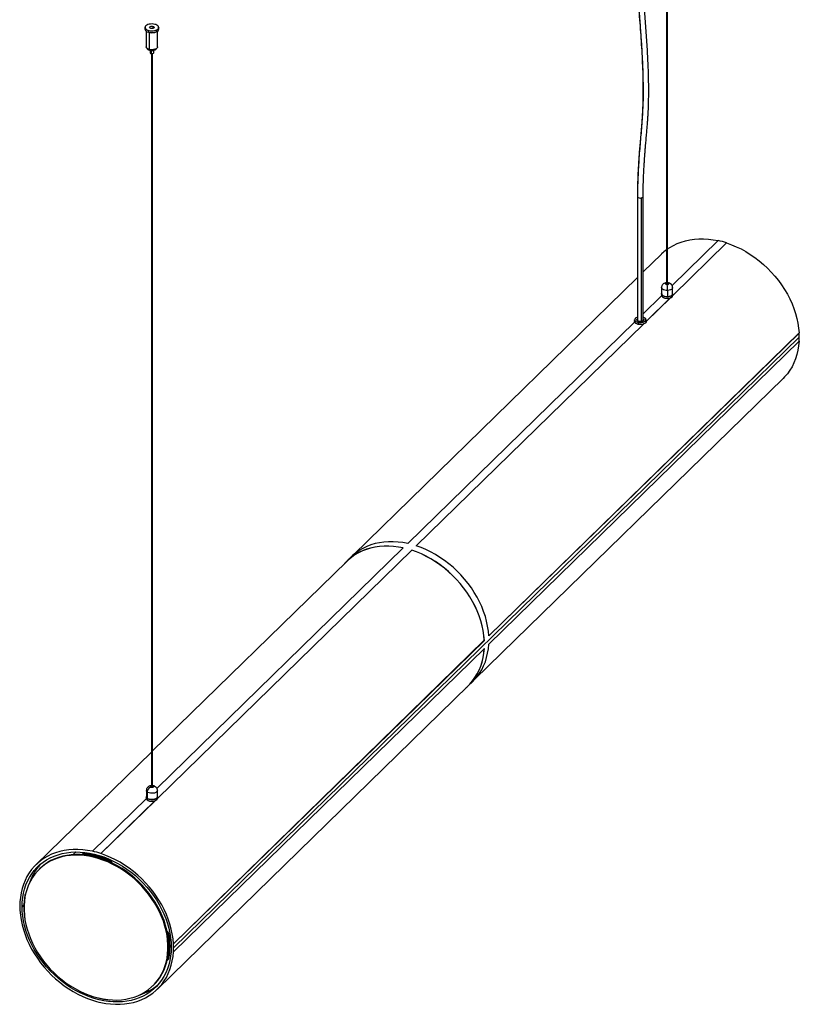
# Paper-space layout '_Trimetric' of a CAD drawing. Header units: millimetres. Extents: x -407 to 407, y -447 to 1102.
# Tile 1 of 2: x -407 to 407, y -447 to 581. Entities that reach past the tile are written whole.
import ezdxf

# ---------------------------------------------------------------- set-up
doc = ezdxf.new("R2010")
doc.units = ezdxf.units.MM

psp = doc.layouts.new('_Trimetric')

# ---------------------------------------------------------------- linework, layer by layer
at = {"color": 7, "linetype": 'Continuous', "lineweight": 25}
for p, q in [((268.4, 994.6), (268.4, 304.6)), ((268.5, 994.6), (268.5, 304.6)), ((269.6, 304.6), (269.6, 994.9)), ((-276.3, 573.1), (-276.3, 571.6)), ((-275, 569.5), (-275, 553.1)), ((-272.4, 569.8), (-272.4, 568.3)), ((-271.9, 568.1), (-271.9, 550.3)), ((-267.9, 574.4), (-267.9, 572.2)), ((-263, 553.1), (-263, 569.5)), ((-261.8, 571.6), (-261.8, 573.1)), ((-270.9, 549.4), (-270.9, 546.7)), ((-269.9, 549.2), (-269.9, 545.8)), ((-269.6, 545.8), (-269.6, -220.6)), ((-268.9, 545.7), (-268.9, -220.6)), ((-268.4, -220.6), (-268.4, 545.8)), ((-267.1, 546.7), (-267.1, 549.4)), ((238, 396.7), (238, 267)), ((241.8, 395.2), (241.8, 266.2)), ((244, 267), (244, 396.7)), ((322.3, 350.7), (274.3, 303.8)), ((331.1, 348.3), (274.9, 293.4)), ((331.1, 348.2), (274.9, 293.3)), ((331.1, 348.2), (331.1, 348.3)), ((263.3, 336.6), (244, 317.9)), ((238, 312), (-58.5, 22.6)), ((263.2, 301.6), (263.2, 295)), ((269.6, 298.7), (269.6, 292.1)), ((274.8, 295), (274.8, 301.6)), ((263.3, 293.1), (244, 274.3)), ((272.6, 291.1), (247, 266.1)), ((272.4, 291), (247, 266.2)), ((263.2, 294.9), (263.2, 293.5)), ((274.2, 293.5), (274.2, 292.1)), ((274.9, 293.5), (274.9, 294.9)), ((235, 267.9), (235, 266.1)), ((247, 266.1), (247, 267.9)), ((235.1, 265.6), (-1.9, 34.3)), ((244.3, 263.5), (7, 31.8)), ((244.2, 263.4), (7, 31.9)), ((236.2, 266.6), (236.1, 266.3)), ((239, 265.4), (238.6, 265.5)), ((238.9, 265.1), (238.9, 263.2)), ((407.1, 249.8), (-246.3, -387.9)), ((406.9, 254.2), (82.8, -62.2)), ((407, 254.1), (82.8, -62.2)), ((407, 254.1), (406.9, 254.2)), ((407, 245.6), (82.8, -70.8)), ((68.3, -107.4), (390.1, 206.7)), ((-6.5, 29.8), (-263.8, -221.4)), ((2.3, 27.4), (-263.2, -231.8)), ((2.3, 27.3), (-263.2, -231.9)), ((2.3, 27.4), (2.3, 27.3)), ((-65.5, 15.7), (-268.4, -182.3)), ((-60.9, 20.4), (-65.6, 15.8)), ((78.1, -66.7), (-246.5, -383.6)), ((78.2, -66.8), (-246.4, -383.6)), ((78.1, -66.7), (78.2, -66.8)), ((78.2, -75.3), (-246.4, -392.1)), ((61.4, -114.3), (66.1, -109.7)), ((-263.3, -431), (61.3, -114.2)), ((-269.6, -183.5), (-390.1, -301.1)), ((-274.8, -223.6), (-274.8, -230.2)), ((-274.1, -225), (-274.1, -231.6)), ((-267.8, -219.5), (-267.8, -220.2)), ((-267.8, -220.2), (-267.8, -220.2)), ((-264.8, -220), (-264.8, -220.1)), ((-263.3, -230.2), (-263.3, -223.6)), ((-274.8, -232.1), (-331.1, -287)), ((-265.5, -234.1), (-322.3, -289.5)), ((-265.7, -234.2), (-322.3, -289.5)), ((-274.9, -230.3), (-274.9, -231.7)), ((-263.9, -231.7), (-263.9, -233.1)), ((-263.2, -231.7), (-263.2, -230.3)), ((-351.1, -290.5), (-348.2, -287.7)), ((-331.1, -287), (-331.1, -287.1)), ((-341.6, -290.1), (-342.1, -290.6)), ((-339.9, -289.9), (-339.4, -289.4)), ((-322.3, -289.5), (-322.3, -289.5)), ((-313.5, -297.1), (-313, -296.6)), ((-386.1, -305.2), (-386.8, -305.9)), ((-406.9, -339.9), (-407, -339.9)), ((-406.9, -340), (-407, -339.9)), ((-407, -348.5), (-406.9, -348.5)), ((-402.7, -343.1), (-404.5, -344.9)), ((-263.6, -345.6), (-262.9, -344.9)), ((-401.6, -358.5), (-401.5, -359)), ((-251.8, -373.6), (-251.3, -373.2)), ((-250.4, -376.7), (-250.8, -377)), ((-249.4, -377.8), (-250.7, -377.5)), ((-249.6, -376.9), (-250.4, -376.7)), ((-250.2, -386.2), (-248.9, -386.5)), ((-246.4, -383.6), (-246.5, -383.6)), ((-252.5, -400.5), (-252, -400.1)), ((-251.8, -399.2), (-251.3, -398.8)), ((-246.5, -392.1), (-246.4, -392.1)), ((-268, -427.6), (-267.3, -426.9)), ((-331.1, -442.6), (-331.1, -442.6)), ((-322.3, -445), (-322.3, -445)), ((-322.2, -445), (-322.3, -445))]:
    psp.add_line(p, q, dxfattribs=at)
at = {"color": 7, "linetype": 'Continuous', "lineweight": 25, "flags": 128}
for points in [[(-265.8, 576.5), (-267.2, 576.8), (-268.8, 576.9), (-270.4, 576.8), (-271.9, 576.6), (-273.2, 576.2), (-274.4, 575.6), (-275.3, 575), (-275.9, 574.2), (-276.1, 573.4), (-276, 572.6), (-275.7, 572)], [(-272.4, 569.8), (-273.8, 570.3), (-274.9, 570.9), (-275.7, 571.6), (-276.2, 572.4), (-276.3, 573.1)], [(-276.3, 571.6), (-276.2, 570.9), (-275.7, 570.1), (-274.9, 569.3), (-273.8, 568.7), (-272.4, 568.3)], [(-261.8, 573.1), (-261.8, 573), (-262, 572.1), (-262.6, 571.4), (-263.6, 570.7), (-264.7, 570.1), (-266.1, 569.7), (-267.7, 569.4), (-269.3, 569.4), (-270.9, 569.5), (-272.4, 569.8)], [(-272.4, 568.3), (-270.9, 568), (-269.3, 567.8), (-267.7, 567.9), (-266.1, 568.1), (-264.7, 568.6), (-263.6, 569.1), (-262.6, 569.8), (-262, 570.6), (-261.8, 571.4), (-261.8, 571.6)], [(-272.4, 568.3), (-272.4, 568.2), (-272.4, 568.2), (-272.4, 568.2), (-272.4, 568.2), (-272.4, 568.2), (-272.4, 568.2), (-272.4, 568.2), (-272.3, 568.2)], [(-272.3, 570.1), (-270.9, 569.8), (-269.3, 569.7), (-267.7, 569.7), (-266.2, 570), (-264.9, 570.4), (-263.7, 570.9), (-262.8, 571.6), (-262.2, 572.3), (-262, 573.1), (-262.1, 574), (-262.3, 574.3)], [(-270.2, 572.2), (-270.9, 572.5), (-271.3, 572.9), (-271.4, 573.4), (-271.2, 573.9), (-270.6, 574.2), (-269.8, 574.5), (-268.8, 574.5), (-267.9, 574.4)], [(-267.9, 574.4), (-267.2, 574.1), (-266.8, 573.6), (-266.7, 573.2), (-266.9, 572.7), (-267.5, 572.3), (-268.3, 572.1), (-269.3, 572), (-270.2, 572.2)], [(-271.9, 550.3), (-273.1, 550.8), (-274.1, 551.4), (-274.8, 552.1), (-275, 552.9), (-275, 553.1)], [(-263, 553.1), (-263.2, 552.4), (-263.7, 551.6), (-264.6, 551), (-265.9, 550.4), (-267.3, 550.1), (-268.8, 550), (-270.4, 550), (-271.9, 550.3)], [(-267.1, 546.7), (-267.2, 546.6), (-267.4, 546.3), (-267.8, 546), (-268.5, 545.8), (-269.2, 545.7), (-269.9, 545.8)], [(238, 396.7), (238.1, 396.6), (238.1, 396.3)], [(241.8, 395.2), (242.3, 395.3), (242.9, 395.5), (243.3, 395.7), (243.6, 395.9), (243.9, 396.2), (244, 396.5), (244, 396.7)], [(269.6, 342), (271.7, 343.4), (275.6, 345.6), (279.6, 347.5), (283.8, 349.1), (288.2, 350.4), (292.8, 351.4), (297.5, 352.1), (302.3, 352.4), (307.2, 352.5), (312.1, 352.2), (317.2, 351.5), (322.3, 350.6)], [(331.1, 348.2), (336.2, 346.4), (341.2, 344.3), (346.2, 341.9), (351.1, 339.2), (355.9, 336.2), (360.6, 333), (365.2, 329.5), (369.6, 325.8), (373.8, 321.9), (377.8, 317.8), (381.6, 313.5), (385.2, 309), (388.6, 304.4), (391.7, 299.6), (394.6, 294.8), (397.2, 289.8), (399.5, 284.8), (401.5, 279.7), (403.2, 274.6), (404.6, 269.4), (405.7, 264.3), (406.4, 259.2), (406.9, 254.2)], [(269.6, 298.7), (268.1, 298.7), (266.6, 298.9), (265.3, 299.3), (264.3, 299.9), (263.6, 300.6), (263.3, 301.4), (263.2, 301.6)], [(269.2, 304.6), (268.6, 304.6), (268.1, 304.8), (267.8, 305), (267.6, 305.3), (267.7, 305.5), (267.9, 305.8), (268.4, 306), (268.4, 306)], [(269.2, 304.6), (268.6, 304.6), (268.1, 304.7), (267.7, 305), (267.6, 305.3), (267.6, 305.6), (267.9, 305.8), (268.3, 306), (268.4, 306)], [(269.6, 306), (270, 305.9), (270.3, 305.7), (270.5, 305.4), (270.4, 305.1), (270.2, 304.8), (269.7, 304.7), (269.2, 304.6)], [(269.6, 306), (270, 305.9), (270.4, 305.7), (270.5, 305.4), (270.5, 305.1), (270.2, 304.8), (269.8, 304.6), (269.2, 304.6)], [(274.8, 301.6), (274.8, 301.1), (274.3, 300.4), (273.5, 299.7), (272.4, 299.2), (271.1, 298.8), (269.6, 298.7)], [(274.2, 293.5), (273.3, 292.8), (272.2, 292.3), (270.8, 292), (269.3, 291.9), (267.8, 291.9), (266.3, 292.2), (265.1, 292.7), (264.1, 293.3), (263.5, 294), (263.2, 294.8), (263.2, 295.3)], [(269.6, 292.1), (268.1, 292.1), (266.6, 292.3), (265.3, 292.7), (264.3, 293.3), (263.6, 294), (263.3, 294.8), (263.2, 295)], [(263.2, 293.5), (263.2, 293.4), (263.5, 292.6), (264.1, 291.9), (265.1, 291.3), (266.3, 290.8), (267.8, 290.6), (269.3, 290.5), (270.8, 290.6), (272.2, 290.9), (273.3, 291.4), (274.2, 292.1)], [(263.4, 295.2), (263.4, 294.9), (263.7, 294.2), (264.3, 293.5), (265.2, 292.9), (266.4, 292.5), (267.8, 292.2), (269.3, 292.1), (270.7, 292.3), (272.1, 292.6), (273.2, 293.1), (274, 293.7)], [(274.8, 295), (274.8, 294.5), (274.3, 293.8), (273.5, 293.1), (272.4, 292.6), (271.1, 292.2), (269.6, 292.1)], [(274.2, 292.1), (274.8, 292.8), (274.9, 293.5)], [(238.9, 265.1), (237.5, 265.5), (236.4, 266), (235.6, 266.7), (235.1, 267.5), (235, 267.9)], [(238, 270.7), (237.4, 270.5), (236.4, 269.9), (235.6, 269.2), (235.3, 268.4), (235.3, 267.7), (235.7, 266.9), (236.5, 266.3), (237.6, 265.7), (238.9, 265.3)], [(239.7, 266.3), (238.7, 266.6), (237.9, 267.1), (237.5, 267.6), (237.4, 268.2), (237.6, 268.8), (238, 269.2)], [(238, 268.9), (237.6, 268.3), (237.6, 267.7), (238, 267.1), (238.7, 266.6), (239.8, 266.3)], [(238.9, 265.3), (240.4, 265.2), (241.9, 265.2), (243.4, 265.4), (244.7, 265.8), (245.7, 266.4), (246.5, 267), (246.8, 267.8), (246.8, 268.6), (246.7, 268.8)], [(247, 267.9), (247, 267.6), (246.6, 266.8), (245.9, 266.1), (244.8, 265.5), (243.5, 265.1), (242, 264.9), (240.4, 264.9), (238.9, 265.1)], [(244, 269.2), (244.2, 269.2), (244.6, 268.6), (244.7, 268), (244.5, 267.4), (243.9, 266.9), (243, 266.5), (242, 266.3), (240.8, 266.2), (239.7, 266.3)], [(239.8, 266.3), (241, 266.1), (242.2, 266.2), (243.2, 266.5), (244, 267), (244.5, 267.6), (244.5, 268.2), (244.1, 268.8), (244, 268.9)], [(238.9, 263.2), (237.5, 263.6), (236.4, 264.1), (235.6, 264.8), (235.1, 265.6), (235, 266.1)], [(247, 266.1), (247, 265.7), (246.6, 264.9), (245.9, 264.2), (244.8, 263.7), (243.5, 263.2), (242, 263), (240.4, 263), (238.9, 263.2)], [(239.7, 266.3), (239.7, 266.4), (239.7, 266.4), (239.7, 266.4), (239.8, 266.4), (239.8, 266.3), (239.8, 266.3), (239.8, 266.3), (239.8, 266.3)], [(406.9, 245.6), (406.4, 240.8), (405.7, 236.1), (404.6, 231.6), (403.2, 227.2), (401.5, 223), (399.5, 219), (397.2, 215.2), (394.6, 211.7), (391.7, 208.3), (390.1, 206.7)], [(-6.5, 29.8), (-11.6, 30.7), (-16.7, 31.3), (-21.6, 31.6), (-26.6, 31.6), (-31.4, 31.3), (-36.1, 30.6), (-40.6, 29.6), (-45, 28.3), (-49.2, 26.7), (-53.3, 24.8), (-57.1, 22.5), (-60.7, 20), (-64.1, 17.2), (-67.2, 14.1), (-67.8, 13.5)], [(-6.5, 29.7), (-11.6, 30.6), (-16.6, 31.3), (-21.6, 31.6), (-26.5, 31.5), (-31.3, 31.2), (-36, 30.5), (-40.6, 29.5), (-45, 28.2), (-49.2, 26.6), (-53.2, 24.7), (-57.1, 22.4), (-60.7, 19.9), (-64, 17.1), (-65.5, 15.7)], [(-1.9, 34.3), (-6.9, 35.3), (-12, 35.9), (-17, 36.2), (-21.9, 36.2), (-26.7, 35.8), (-31.4, 35.2), (-35.9, 34.2), (-40.3, 32.9), (-44.6, 31.2), (-48.6, 29.3), (-52.4, 27.1), (-56.1, 24.6), (-59.4, 21.8), (-60.9, 20.4)], [(82.8, -62.2), (82.4, -57.2), (81.6, -52.1), (80.5, -46.9), (79.2, -41.8), (77.4, -36.7), (75.4, -31.6), (73.1, -26.5), (70.5, -21.6), (67.7, -16.7), (64.6, -11.9), (61.2, -7.3), (57.6, -2.8), (53.7, 1.5), (49.7, 5.6), (45.5, 9.5), (41.1, 13.2), (36.5, 16.7), (31.8, 19.9), (27, 22.9), (22.1, 25.6), (17.1, 28), (12.1, 30.1), (7, 31.9)], [(78.2, -66.8), (77.7, -61.7), (77, -56.6), (75.9, -51.5), (74.5, -46.4), (72.8, -41.2), (70.8, -36.1), (68.5, -31.1), (65.9, -26.1), (63, -21.2), (59.9, -16.5), (56.5, -11.9), (52.9, -7.4), (49.1, -3.1), (45, 1.1), (40.8, 5), (36.4, 8.7), (31.9, 12.2), (27.2, 15.4), (22.4, 18.3), (17.4, 21), (12.5, 23.4), (7.4, 25.5), (2.3, 27.4)], [(78.1, -66.7), (77.6, -61.7), (76.9, -56.6), (75.8, -51.5), (74.4, -46.4), (72.7, -41.2), (70.7, -36.1), (68.4, -31.1), (65.8, -26.1), (62.9, -21.3), (59.8, -16.5), (56.5, -11.9), (52.9, -7.4), (49, -3.1), (45, 1), (40.8, 4.9), (36.4, 8.6), (31.8, 12.1), (27.1, 15.3), (22.3, 18.3), (17.4, 20.9), (12.4, 23.4), (7.4, 25.5), (2.3, 27.3)], [(66.1, -109.7), (67.7, -108.1), (70.5, -104.8), (73.1, -101.2), (75.4, -97.4), (77.4, -93.4), (79.2, -89.2), (80.5, -84.8), (81.6, -80.3), (82.4, -75.6), (82.8, -70.8)], [(59, -116.5), (59.9, -115.7), (63, -112.6), (65.9, -109.3), (68.5, -105.7), (70.8, -102), (72.8, -98), (74.5, -93.8), (75.9, -89.4), (77, -84.8), (77.7, -80.2), (78.2, -75.3)], [(61.3, -114.2), (62.9, -112.6), (65.8, -109.2), (68.4, -105.7), (70.7, -101.9), (72.7, -97.9), (74.4, -93.7), (75.8, -89.3), (76.9, -84.8), (77.6, -80.1), (78.1, -75.3)], [(-274.1, -225), (-274.7, -224.3), (-274.8, -223.6)], [(-263.3, -223.6), (-263.3, -223.6), (-263.5, -224.4), (-264.1, -225.1), (-265, -225.7), (-266.2, -226.2), (-267.6, -226.5), (-269.1, -226.5), (-270.6, -226.4), (-272, -226.1), (-273.2, -225.6), (-274.1, -225)], [(-270.3, -220.2), (-270.5, -220), (-270.4, -219.7), (-270.2, -219.4), (-269.8, -219.2), (-269.6, -219.2)], [(-270.4, -220.3), (-270.5, -220), (-270.5, -219.7), (-270.2, -219.4), (-269.8, -219.2), (-269.6, -219.2)], [(-267.7, -219.5), (-267.6, -219.8), (-267.6, -220.1), (-267.9, -220.4), (-268.3, -220.6), (-268.9, -220.6), (-269.5, -220.6), (-270, -220.5), (-270.4, -220.3)], [(-267.8, -219.5), (-267.6, -219.8), (-267.7, -220.1), (-267.9, -220.3), (-268.3, -220.5), (-268.9, -220.6), (-269.4, -220.6), (-270, -220.5), (-270.3, -220.2)], [(-268.4, -219.2), (-268.1, -219.3), (-267.8, -219.5)], [(-268.4, -219.2), (-268.1, -219.3), (-267.7, -219.5)], [(-268.4, -219.9), (-268.1, -220), (-267.8, -220.2)], [(-263.9, -231.7), (-264.8, -232.4), (-265.9, -232.9), (-267.3, -233.2), (-268.8, -233.3), (-270.3, -233.3), (-271.8, -233), (-273, -232.5), (-274, -231.9), (-274.6, -231.2), (-274.9, -230.4), (-274.8, -229.9)], [(-274.9, -231.7), (-274.9, -231.8), (-274.6, -232.6), (-274, -233.3), (-273, -233.9), (-271.8, -234.4), (-270.3, -234.6), (-268.8, -234.7), (-267.3, -234.6), (-265.9, -234.3), (-264.8, -233.8), (-263.9, -233.1)], [(-274.1, -231.6), (-274.7, -230.9), (-274.8, -230.2)], [(-274.7, -230), (-274.7, -230.3), (-274.4, -231), (-273.8, -231.7), (-272.9, -232.3), (-271.7, -232.7), (-270.3, -233), (-268.8, -233.1), (-267.4, -232.9), (-266, -232.6), (-264.9, -232.1), (-264.1, -231.5)], [(-263.3, -230.2), (-263.3, -230.2), (-263.5, -231), (-264.1, -231.7), (-265, -232.3), (-266.2, -232.8), (-267.6, -233.1), (-269.1, -233.1), (-270.6, -233), (-272, -232.7), (-273.2, -232.2), (-274.1, -231.6)], [(-263.9, -233.1), (-263.3, -232.4), (-263.2, -231.7)], [(-331.1, -287.1), (-336.2, -286.2), (-341.2, -285.6), (-346.2, -285.2), (-351.1, -285.3), (-355.9, -285.6), (-360.6, -286.3), (-365.2, -287.3), (-369.6, -288.6), (-373.8, -290.2), (-377.8, -292.1), (-381.6, -294.4), (-385.2, -296.9), (-388.6, -299.7), (-391.7, -302.7), (-394.6, -306), (-397.2, -309.6), (-399.5, -313.4), (-401.5, -317.4), (-403.2, -321.6), (-404.6, -326), (-405.7, -330.5), (-406.4, -335.2), (-406.9, -340)], [(-404.5, -344.9), (-404.4, -340.1), (-403.9, -335.4), (-403.1, -330.9), (-402, -326.5), (-400.6, -322.2), (-398.8, -318.1), (-396.8, -314.3), (-394.5, -310.6), (-391.9, -307.2), (-389.1, -304), (-385.9, -301), (-382.6, -298.4), (-379, -296), (-375.2, -293.9), (-371.2, -292.1), (-367, -290.6), (-362.7, -289.4), (-358.2, -288.5), (-353.6, -288), (-348.8, -287.7), (-344, -287.8), (-339.1, -288.2), (-334.2, -288.9), (-329.2, -290), (-324.2, -291.3), (-319.2, -293), (-314.3, -295), (-309.4, -297.2), (-304.5, -299.8), (-299.8, -302.6), (-295.2, -305.6), (-290.7, -309), (-286.3, -312.5), (-282.2, -316.3), (-278.2, -320.3), (-274.4, -324.4), (-270.8, -328.8), (-267.4, -333.3), (-264.3, -337.9), (-261.5, -342.6), (-258.9, -347.5), (-256.6, -352.4), (-254.5, -357.3), (-252.8, -362.4), (-251.4, -367.4), (-250.3, -372.4), (-249.5, -377.4), (-249, -382.3), (-248.9, -387.2)], [(-263.6, -345.6), (-266.3, -340.9), (-269.3, -336.3), (-272.5, -331.8), (-276, -327.5), (-279.7, -323.4), (-283.6, -319.4), (-287.7, -315.6), (-292, -312.1), (-296.4, -308.8), (-300.9, -305.7), (-305.6, -302.9), (-310.4, -300.4), (-315.2, -298.2), (-320.1, -296.2), (-325, -294.6), (-329.9, -293.2), (-334.8, -292.2), (-339.7, -291.5), (-344.5, -291.1), (-349.2, -291.1), (-353.9, -291.4), (-358.4, -291.9), (-362.9, -292.9), (-367.1, -294.1), (-371.2, -295.6), (-375.1, -297.5), (-378.8, -299.6), (-382.3, -302), (-385.5, -304.7), (-388.5, -307.7), (-391.3, -310.9), (-393.7, -314.4), (-395.9, -318.1), (-397.8, -322), (-399.3, -326.1), (-400.6, -330.3), (-401.6, -334.7), (-402.2, -339.3), (-402.5, -344), (-402.5, -348.7), (-402.2, -353.6), (-401.6, -358.5), (-400.6, -363.4), (-399.3, -368.4), (-397.7, -373.3), (-395.9, -378.2), (-393.7, -383.1), (-391.2, -387.9)], [(-262.9, -344.9), (-265.6, -340.2), (-268.6, -335.6), (-271.8, -331.1), (-275.3, -326.8), (-279, -322.7), (-282.9, -318.7), (-287, -315), (-291.3, -311.4), (-295.7, -308.1), (-300.2, -305.1), (-304.9, -302.3), (-309.7, -299.7), (-314.5, -297.5), (-319.4, -295.5), (-324.3, -293.9), (-329.2, -292.6), (-334.1, -291.5), (-339, -290.8), (-343.8, -290.5), (-348.5, -290.4), (-353.2, -290.7), (-357.7, -291.3), (-362.2, -292.2), (-366.4, -293.4), (-370.5, -294.9), (-374.4, -296.8), (-378.1, -298.9), (-381.6, -301.4), (-384.8, -304.1), (-386.1, -305.2)], [(-246.5, -383.6), (-246.9, -378.5), (-247.7, -373.4), (-248.8, -368.3), (-250.2, -363.2), (-251.9, -358), (-253.9, -353), (-256.2, -347.9), (-258.8, -343), (-261.6, -338.1), (-264.8, -333.3), (-268.1, -328.7), (-271.7, -324.2), (-275.6, -319.9), (-279.6, -315.8), (-283.8, -311.9), (-288.2, -308.2), (-292.8, -304.7), (-297.5, -301.5), (-302.3, -298.5), (-307.2, -295.9), (-312.1, -293.5), (-317.2, -291.3), (-322.3, -289.5)], [(-400.9, -331.6), (-401.2, -332), (-401.6, -332.9)], [(-406.9, -348.5), (-406.4, -353.6), (-405.7, -358.7), (-404.6, -363.8), (-403.2, -368.9), (-401.5, -374.1), (-399.5, -379.1), (-397.2, -384.2), (-394.6, -389.1), (-391.7, -394), (-388.6, -398.8), (-385.2, -403.4), (-381.6, -407.9), (-377.8, -412.2), (-373.8, -416.3), (-369.6, -420.2), (-365.2, -423.9), (-360.6, -427.4), (-355.9, -430.6), (-351.1, -433.5), (-346.2, -436.2), (-341.2, -438.6), (-336.2, -440.7), (-331.1, -442.6)], [(-248.9, -387.2), (-249, -392), (-249.5, -396.7), (-250.3, -401.2), (-251.4, -405.6), (-252.8, -409.9), (-254.5, -414), (-256.6, -417.8), (-258.9, -421.5), (-261.5, -424.9), (-264.3, -428.1), (-267.4, -431.1), (-270.8, -433.7), (-274.4, -436.1), (-278.2, -438.2), (-282.2, -440), (-286.3, -441.5), (-290.7, -442.7), (-295.2, -443.6), (-299.8, -444.1), (-304.5, -444.4), (-309.4, -444.3), (-314.3, -443.9), (-319.2, -443.2), (-324.2, -442.1), (-329.2, -440.8), (-334.2, -439.1), (-339.1, -437.1), (-344, -434.9), (-348.8, -432.3), (-353.6, -429.5), (-358.2, -426.5), (-362.7, -423.1), (-367, -419.6), (-371.2, -415.8), (-375.2, -411.8), (-379, -407.7), (-382.6, -403.3), (-385.9, -398.8), (-389.1, -394.2), (-391.9, -389.5), (-394.5, -384.6), (-396.8, -379.7), (-398.8, -374.7), (-400.6, -369.7), (-402, -364.7), (-403.1, -359.7), (-403.9, -354.7), (-404.4, -349.8), (-404.5, -344.9)], [(-391.2, -387.9), (-388.5, -392.6), (-385.5, -397.2), (-382.2, -401.7), (-378.8, -406), (-375.1, -410.1), (-371.2, -414.1), (-367.1, -417.8), (-362.8, -421.4), (-358.4, -424.7), (-353.9, -427.7), (-349.2, -430.5), (-344.4, -433.1), (-339.6, -435.3), (-334.7, -437.3), (-329.8, -438.9), (-324.9, -440.2), (-320, -441.3), (-315.1, -442), (-310.3, -442.3), (-305.6, -442.4), (-300.9, -442.1), (-296.3, -441.5), (-291.9, -440.6), (-287.7, -439.4), (-283.6, -437.9), (-279.7, -436), (-276, -433.9), (-272.5, -431.4), (-269.3, -428.7), (-266.3, -425.8), (-263.5, -422.5), (-261.1, -419.1), (-258.9, -415.4), (-257, -411.5), (-255.5, -407.4), (-254.2, -403.2), (-253.2, -398.7), (-252.6, -394.2), (-252.3, -389.5), (-252.3, -384.8), (-252.6, -379.9), (-253.2, -375), (-254.2, -370.1), (-255.5, -365.1), (-257, -360.2), (-258.9, -355.3), (-261.1, -350.4), (-263.6, -345.6)], [(-267.3, -426.9), (-265.6, -425.1), (-262.8, -421.9), (-260.4, -418.4), (-258.2, -414.7), (-256.3, -410.8), (-254.8, -406.7), (-253.5, -402.5), (-252.5, -398.1), (-251.9, -393.5), (-251.6, -388.8), (-251.6, -384.1), (-251.9, -379.2), (-252.5, -374.3), (-253.5, -369.4), (-254.8, -364.4), (-256.3, -359.5), (-258.2, -354.6), (-260.4, -349.7), (-262.9, -344.9)], [(-322.3, -445), (-317.2, -445.9), (-312.1, -446.5), (-307.2, -446.8), (-302.3, -446.8), (-297.5, -446.5), (-292.8, -445.8), (-288.2, -444.8), (-283.8, -443.5), (-279.6, -441.9), (-275.6, -440), (-271.7, -437.7), (-268.1, -435.2), (-264.8, -432.4), (-261.6, -429.4), (-258.8, -426.1), (-256.2, -422.5), (-253.9, -418.7), (-251.9, -414.7), (-250.2, -410.5), (-248.8, -406.1), (-247.7, -401.6), (-246.9, -396.9), (-246.5, -392.1)], [(-252, -400.1), (-251.7, -399.7), (-251.3, -398.8)], [(-313.5, -442.2), (-312.9, -442.3), (-312.5, -442.2)]]:
    psp.add_lwpolyline(points, dxfattribs=at)
at = {"color": 7, "linetype": 'Continuous', "lineweight": 25}
for centre, radius, start, end in [((-266.7, 571.1), 5.47, 35.9094, 79.8608), ((-271.3, 575.7), 5.69, 219.4668, 259.3297), ((-272, 569.8), 0.409, 140.5129, 180.3434), ((-269.1, 579.3), 11.5, 253.7504, 299.9864), ((-270.6, 550.5), 1.23, 189.8509, 247.5198), ((-269.9, 547), 1.12, 192.9662, 266.0309), ((240.9, 398.8), 3.75, 222.4865, 283.6874), ((302.5, 260.5), 92.3, 71.9494, 77.6416), ((299.8, 299.2), 52.4, 126.8272, 134.2975), ((268.7, 303.8), 1.51, 101.4151, 130.7691), ((229, 298.9), 40.6, 359.7131, 8.056), ((269.4, 304), 1.35, 47.4175, 80.3984), ((269, 299.3), 8.97, 239.1988, 300.8012), ((273.1, 294.9), 1.81, 308.9952, 12.6277), ((274, 293.5), 0.23, 2.4453, 46.497), ((243.1, 266.5), 4.32, 33.1503, 76.8566), ((239.4, 265.1), 0.509, 148.9991, 180.5963), ((329.8, 249.8), 77.3, 0.0124, 3.2161), ((333.3, 249.8), 73.8, 356.7087, 0.0127), ((-268.8, -225.3), 5.28, 106.6446, 176.7462), ((-269.4, -221.3), 1.5, 101.252, 130.9322), ((-266.7, -222.3), 2.97, 49.7894, 109.6958), ((-269, -225.9), 8.97, 239.1995, 300.8005), ((-265, -230.3), 1.81, 308.9952, 12.6277), ((-264.1, -231.7), 0.23, 2.4453, 46.497), ((-350.9, -377.2), 92.3, 71.9494, 77.6416), ((-340.3, -292.5), 2.64, 81.7, 133.0026), ((-339.8, -292), 2.64, 81.7, 133.0026), ((-349.3, -376.5), 87.2, 65.7604, 83.8305), ((-348.8, -376.1), 87.2, 65.7604, 83.8305), ((-315.6, -301.8), 5.16, 33.1815, 65.5671), ((-315.1, -301.2), 5.09, 21.4957, 65.8125), ((-345.9, -336.4), 53.4, 138.2592, 161.0651), ((-331.3, -345.7), 71.5, 169.6795, 190.3205), ((-333.3, -344.2), 73.8, 176.7087, 180.0127), ((-329.8, -344.2), 77.3, 180.0124, 183.2161), ((-256.2, -374.1), 4.93, 11.4077, 55.0351), ((-256.5, -374.6), 4.83, 11.1874, 44.9717), ((-322.1, -386.4), 71.5, 349.6795, 10.3205), ((-321.6, -386), 71.5, 349.6795, 10.3205), ((-250.6, -377.5), 0.824, 73.6669, 102.866), ((-323.6, -387.9), 77.3, 0.0124, 3.2161), ((-320.1, -387.9), 73.8, 356.7087, 0.0127), ((-254.1, -398.8), 2.38, 295.592, 350.5671), ((-297.5, -386), 53.3, 287.5393, 310.3565), ((-305.2, -361.4), 81.3, 255.7073, 264.1395), ((-302.5, -354.9), 92.3, 251.9494, 257.6416)]:
    psp.add_arc(centre, radius, start, end, dxfattribs=at)
for points, knots in [([(248, 925.3), (248, 923.3), (248, 919.5), (247.8, 914.5), (247.6, 910.6), (247.4, 907.5), (247.1, 904), (246.7, 899.9), (246, 895.2), (245.2, 890.6), (244.2, 886.5), (243.2, 882.8), (242.2, 879.6), (241.1, 876.6), (240, 873.7), (238.8, 870.9), (237.5, 867.9), (236.1, 864.8), (234.7, 861.6), (233.4, 858.4), (232.3, 855.6), (231.5, 853.1), (230.8, 851), (230.2, 848.8), (229.5, 846.2), (228.8, 843.1), (228.1, 839.5), (227.5, 835.7), (227, 832), (226.7, 828.4), (226.4, 825.2), (226.1, 822.3), (226, 820), (225.9, 817.8), (225.8, 815.6), (225.6, 812.6), (225.5, 808.8), (225.4, 804.1), (225.3, 799), (225.3, 793.6), (225.4, 788.2), (225.5, 782.7), (225.7, 773.9), (226.1, 761.6), (226.9, 745.8), (227.9, 730), (229, 714.1), (230.5, 695.1), (232.3, 673), (234.5, 647.8), (236.8, 622.6), (238.6, 601.6), (240, 584.6), (241, 571.6), (241.9, 558.8), (242.7, 545.9), (243.3, 533), (243.7, 521.5), (243.8, 511.6), (243.8, 503.6), (243.7, 496.3), (243.5, 489.8), (243.2, 484.3), (243, 479.8), (242.7, 475.7), (242.4, 471.3), (241.9, 466.2), (241.5, 460.7), (241, 455.1), (240.5, 449.8), (240.1, 444.9), (239.8, 440.6), (239.5, 436.8), (239.3, 433.8), (239.1, 431.2), (239, 428.6), (238.8, 425.2), (238.6, 421.2), (238.4, 416.4), (238.2, 410.7), (238.1, 404.1), (238.1, 399.3), (238, 396.7)], [0, 0, 0, 0, 0.010823, 0.019905, 0.027398, 0.033397, 0.038656, 0.049169, 0.060571, 0.072844, 0.084996, 0.096656, 0.107837, 0.118544, 0.129501, 0.141144, 0.153505, 0.166553, 0.180188, 0.192927, 0.204159, 0.211944, 0.218829, 0.225242, 0.232786, 0.241602, 0.251675, 0.260211, 0.269037, 0.27687, 0.283639, 0.289344, 0.29391, 0.297668, 0.301907, 0.306837, 0.314287, 0.322945, 0.332203, 0.341419, 0.350594, 0.359725, 0.368812, 0.394002, 0.418933, 0.443531, 0.467837, 0.492207, 0.530343, 0.568411, 0.60631, 0.64418, 0.66396, 0.683726, 0.703454, 0.723224, 0.743608, 0.764693, 0.779221, 0.793106, 0.80605, 0.818116, 0.82927, 0.837321, 0.84491, 0.853707, 0.864179, 0.87638, 0.887902, 0.899242, 0.909376, 0.918268, 0.925882, 0.93219, 0.936151, 0.94133, 0.94775, 0.955442, 0.964447, 0.97482, 0.986636, 1, 1, 1, 1]), ([(248.1, 924.9), (248.1, 922.2), (248.1, 916.8), (247.7, 909.5), (247.2, 902.8), (246.5, 896.9), (245.6, 891.6), (244.4, 885.9), (242.8, 880.1), (240.8, 874.3), (238.7, 869.3), (236.7, 864.7), (234.7, 860.4), (232.9, 855.9), (231.1, 851), (229.5, 845.5), (228.2, 839.1), (227.1, 831.4), (226.2, 822.6), (225.7, 812.9), (225.4, 802.4), (225.4, 791.2), (225.6, 779.4), (226.1, 765.3), (226.8, 749), (227.9, 730.4), (229.3, 711.3), (230.9, 690.9), (232.7, 669.5), (234.7, 647.2), (236.6, 625.2), (238.5, 603.6), (240.2, 584), (241.5, 566.5), (242.5, 550.9), (243.3, 536), (243.8, 521.6), (244, 508.7), (243.9, 497.2), (243.5, 487.1), (243, 477.3), (242.2, 467.9), (241.4, 458.5), (240.6, 449.1), (239.8, 439.6), (239.2, 429.8), (238.6, 419.5), (238.2, 408.3), (238.2, 400.4), (238.1, 396.3)], [0, 0, 0, 0, 0.014409, 0.028298, 0.041825, 0.05512, 0.068289, 0.081404, 0.102012, 0.122681, 0.143382, 0.161813, 0.180102, 0.198158, 0.215913, 0.23334, 0.250487, 0.269027, 0.287584, 0.306313, 0.325325, 0.344693, 0.364455, 0.38462, 0.41297, 0.441948, 0.471401, 0.501134, 0.535099, 0.568802, 0.602045, 0.634691, 0.666619, 0.691141, 0.715145, 0.738644, 0.761691, 0.784391, 0.803162, 0.821943, 0.840896, 0.860129, 0.8797, 0.899637, 0.918793, 0.938329, 0.958303, 0.978812, 1, 1, 1, 1]), ([(244, 396.7), (244.1, 399.3), (244.1, 404.3), (244.2, 411), (244.4, 416.8), (244.6, 421.6), (244.8, 425.6), (245, 428.9), (245.2, 431.4), (245.3, 433.5), (245.5, 436), (245.7, 439.5), (246.1, 444), (246.5, 449.2), (247, 455.2), (247.6, 461.4), (248.1, 467.4), (248.5, 472.6), (248.8, 477.1), (249.1, 481.4), (249.4, 486.6), (249.6, 493), (249.8, 500.8), (249.9, 509.5), (249.7, 519), (249.5, 528.7), (249, 538.4), (248.6, 548.1), (247.8, 561), (246.6, 577.3), (245, 597.2), (243.3, 617.3), (241.5, 637.4), (239.7, 657.6), (237.9, 677.8), (236.4, 696.6), (235, 713.9), (233.9, 729.8), (232.9, 745.7), (232.1, 761.5), (231.7, 773.8), (231.5, 782.6), (231.4, 788.1), (231.3, 793.5), (231.3, 798.8), (231.4, 804), (231.5, 808.6), (231.6, 812.6), (231.8, 815.9), (231.9, 818.8), (232.1, 821.7), (232.4, 824.9), (232.7, 828.3), (233.1, 831.8), (233.5, 835.4), (234.1, 838.9), (234.7, 842.1), (235.4, 845), (236, 847.3), (236.5, 849.3), (237.2, 851.2), (237.9, 853.2), (238.7, 855.3), (239.8, 858.1), (241.2, 861.4), (242.8, 865), (244.4, 868.5), (245.9, 872.1), (247.3, 876), (248.8, 880.4), (250.2, 885.5), (251.3, 890.7), (252.2, 895.7), (252.7, 900.1), (253.1, 903.8), (253.4, 906.8), (253.5, 909.3), (253.7, 912.2), (253.9, 915.9), (254, 920.3), (254, 923.6), (254, 925.3)], [0, 0, 0, 0, 0.01377, 0.025884, 0.036455, 0.045564, 0.05327, 0.059514, 0.064475, 0.068227, 0.071968, 0.079813, 0.089123, 0.099861, 0.111989, 0.126384, 0.138801, 0.149299, 0.157936, 0.166133, 0.175028, 0.188001, 0.202068, 0.217264, 0.233433, 0.249371, 0.264908, 0.28005, 0.294848, 0.325031, 0.355287, 0.38563, 0.416, 0.446444, 0.476992, 0.507586, 0.531973, 0.556295, 0.580902, 0.605848, 0.631047, 0.640135, 0.649268, 0.658441, 0.667653, 0.676904, 0.685553, 0.692982, 0.699106, 0.70411, 0.709573, 0.716723, 0.723516, 0.731342, 0.74004, 0.74829, 0.757747, 0.766052, 0.773194, 0.779285, 0.785779, 0.793093, 0.801244, 0.810251, 0.826014, 0.841631, 0.856332, 0.870054, 0.884496, 0.899219, 0.914782, 0.931192, 0.94188, 0.951856, 0.961138, 0.965523, 0.970297, 0.976076, 0.982906, 0.990851, 1, 1, 1, 1]), ([(-274.8, 552.2), (-274.7, 552), (-274.4, 551.4), (-273.6, 550.7), (-272.7, 550), (-271.9, 549.6), (-271.3, 549.4), (-271.1, 549.4)], [0, 0, 0, 0, 0.182667, 0.4085, 0.63692, 0.877144, 1, 1, 1, 1]), ([(-271.1, 549.4), (-270.8, 549.3), (-270.1, 549.1), (-268.8, 549.1), (-267.4, 549.2), (-266.1, 549.7), (-265, 550.3), (-264.1, 551.1), (-263.5, 551.7), (-263.3, 552.2), (-263.3, 552.2)], [0, 0, 0, 0, 0.10171, 0.255949, 0.416259, 0.568556, 0.710693, 0.845221, 0.97748, 1, 1, 1, 1]), ([(268.4, 306.7), (268.2, 306.7), (267.6, 306.6), (266.6, 306.3), (265.5, 305.8), (264.6, 305), (263.9, 304.1), (263.4, 303), (263.2, 302.2), (263.3, 301.7), (263.3, 301.6)], [0, 0, 0, 0, 0.077856, 0.240964, 0.393035, 0.537237, 0.679911, 0.823135, 0.967163, 1, 1, 1, 1]), ([(274.8, 301.6), (274.8, 302), (274.8, 302.7), (274.4, 303.7), (273.8, 304.6), (273.1, 305.4), (272.2, 306), (271.2, 306.4), (270.3, 306.6), (269.8, 306.7), (269.6, 306.7)], [0, 0, 0, 0, 0.122189, 0.265386, 0.400543, 0.532021, 0.664422, 0.803425, 0.954611, 1, 1, 1, 1]), ([(-269.6, -218.5), (-270, -218.6), (-270.8, -218.6), (-271.9, -219), (-272.9, -219.7), (-273.8, -220.5), (-274.4, -221.4), (-274.8, -222.5), (-274.8, -223.2), (-274.8, -223.6)], [0, 0, 0, 0, 0.128291, 0.289383, 0.438438, 0.582109, 0.725212, 0.869057, 1, 1, 1, 1]), ([(-264.8, -220), (-265.1, -219.8), (-265.8, -219.3), (-266.8, -218.8), (-267.7, -218.6), (-268.3, -218.5), (-268.4, -218.5)], [0, 0, 0, 0, 0.316526, 0.585376, 0.883717, 1, 1, 1, 1]), ([(-263.3, -223.6), (-263.3, -223.5), (-263.2, -223.1), (-263.4, -222.3), (-263.8, -221.2), (-264.3, -220.5), (-264.7, -220.1), (-264.8, -220)], [0, 0, 0, 0, 0.027402, 0.331301, 0.613311, 0.881706, 1, 1, 1, 1])]:
    psp.add_open_spline(points, degree=3, knots=knots, dxfattribs=at)

doc.saveas('drawing.dxf')
